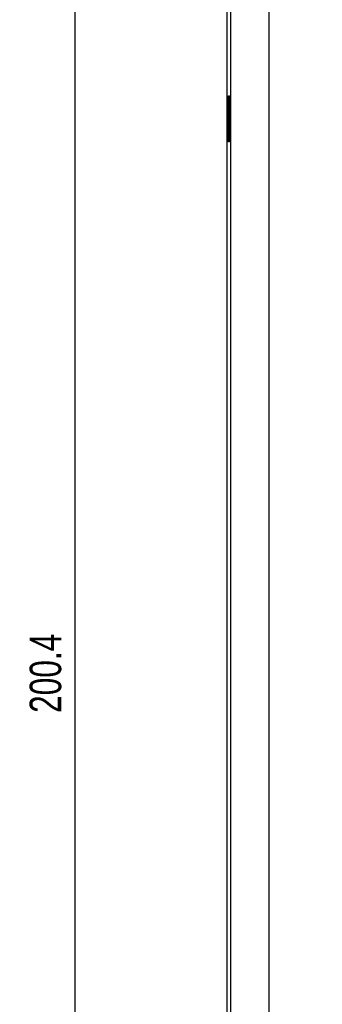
# Model space of a CAD drawing. Extents: x 28 to 402, y 197 to 629.
# Tile 9 of 13: x 28 to 61, y 464 to 573. Entities that reach past the tile are written whole.
import ezdxf

# ---------------------------------------------------------------- set-up
doc = ezdxf.new("R2010")
doc.units = 0
doc.header["$MEASUREMENT"] = 0
doc.header["$PDSIZE"] = -1
doc.layers.get('0').update_dxf_attribs({"linetype": 'CONTINUOUS'})
doc.layers.get('DEFPOINTS').update_dxf_attribs({"linetype": 'CONTINUOUS'})
doc.styles.add('SLDTEXTSTYLE0', font='txt', dxfattribs={"width": 0.75})
doc.dimstyles.new('SLDDIMSTYLE1', dxfattribs={"dimtxt": 3.5, "dimasz": 3, "dimexe": 1, "dimexo": 0.0625, "dimgap": 0.875, "dimtad": 2, "dimdec": 1, "dimzin": 12, "dimtxsty": 'STANDARD', "dimblk1": 'CLOSED', "dimblk2": 'CLOSED', "dimsah": 1, "dimcen": 0.09, "dimclrd": 7, "dimclre": 7, "dimclrt": 7, "dimazin": 3, "dimtfac": 1, "dimtdec": 4, "dimtofl": 0, "dimtmove": 0, "dimatfit": 3, "dimtolj": 1, "dimtzin": 12})

# ---------------------------------------------------------------- blocks, each defined once
blk = doc.blocks.new('_CLOSED')
at = {"color": 0, "linetype": 'BYBLOCK'}
for p, q in [((-1, 0.166667), (0, 0)), ((-1, 0.166667), (-1, -0.166667)), ((0, 0), (-1, -0.166667)), ((0, 0), (-1, 0))]:
    blk.add_line(p, q, dxfattribs=at)
blk = doc.blocks.new('*D3')
at = {"color": 7}
for p, q in [((53.74, 601.88), (32.83, 601.88)), ((33.83, 401.48), (33.83, 601.88)), ((60.24, 401.48), (32.83, 401.48))]:
    blk.add_line(p, q, dxfattribs=at)
at = {"layer": 'DEFPOINTS', "color": 7}
for p in [(54.74, 601.88), (61.24, 401.48)]:
    blk.add_point(p, dxfattribs=at)
at = {"xscale": 3, "yscale": 3}
for p, rotation in [((33.83, 601.88), 90.00000000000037), ((33.83, 401.48), 270.0000000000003)]:
    blk.add_blockref('_CLOSED', p, dxfattribs=dict(at, rotation=rotation))
at = {"color": 7, "insert": (32.33, 495.88), "char_height": 3.5, "attachment_point": 7, "rotation": 90, "style": 'SLDTEXTSTYLE0'}
blk.add_mtext('200.4', dxfattribs=at)

msp = doc.modelspace()

# ---------------------------------------------------------------- linework, layer by layer
at = {"color": 7, "linetype": 'CONTINUOUS'}
for p, q in [((50.69, 421.18), (50.69, 582.18)), ((51.09, 424.3), (51.09, 579.07)), ((50.85, 559.13), (50.85, 564.24)), ((50.85, 564.24), (50.94, 564.24)), ((50.94, 564.24), (50.94, 559.13)), ((50.94, 559.13), (50.85, 559.13))]:
    msp.add_line(p, q, dxfattribs=at)
at = {"color": 7, "linetype": 'CONTINUOUS', "flags": 128}
msp.add_lwpolyline([(55.3, 579.07), (55.3, 570.02), (55.3, 522.02), (55.3, 471.68), (55.3, 450.41), (55.3, 424.3)], dxfattribs=at)

# ---------------------------------------------------------------- dimensions: what is measured, and where the dimension line sits
at = {"color": 7}
dim = msp.add_linear_dim(base=(33.83, 601.88), p1=(61.24, 401.48), p2=(54.74, 601.88), angle=90, dimstyle='SLDDIMSTYLE1', dxfattribs=at)
dim.commit()
dim.dimension.update_dxf_attribs({"geometry": '*D3', "text_midpoint": (33.83, 501.68), "dimtype": 160})

doc.saveas('drawing.dxf')
